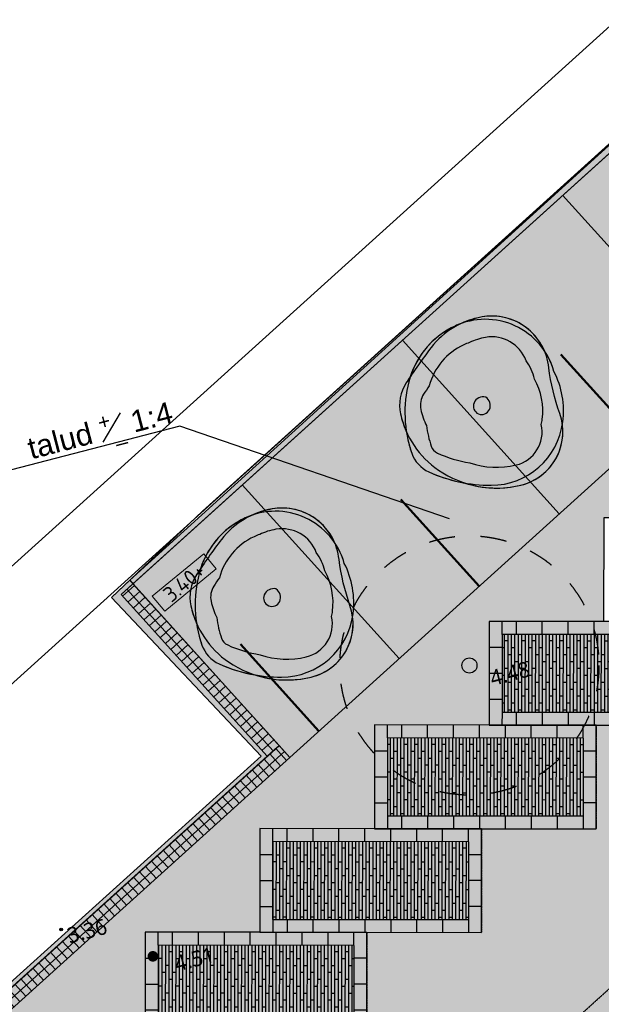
# Model space of a CAD drawing. Header units: millimetres. Extents: x 37875 to 299461, y 97699 to 271071.
# Tile 163 of 198: x 151385 to 164851, y 200069 to 222852. Entities that reach past the tile are written whole.
import ezdxf
from ezdxf.enums import TextEntityAlignment as Align

# ---------------------------------------------------------------- set-up
doc = ezdxf.new("R2010")
doc.units = ezdxf.units.MM
doc.linetypes.add('HIDDEN2X', pattern=[10, 5, -5])
doc.linetypes.add('RI-HWA_AANSLUITLEIDING-SO', pattern=[4.8, 3, -1.8])
for name, color, linetype in [('251', 251, 'Continuous'), ('Boom - nieuw', 67, 'Continuous'), ('Boom - stam diameter', 96, 'Continuous'), ('Hoogte inmeting Binnen Perceel Bestaand pand', 252, 'Continuous'), ('Hoogte inmeting Binnen Perceel Elementen', 252, 'Continuous'), ('Hoogte inmeting Buiten Perceel', 252, 'Continuous'), ('PERCEEL HOOFDGEBOUW', 7, 'Continuous'), ('Tekst', 7, 'Continuous'), ('Terrein - Groen Gras', 10, 'Continuous'), ('Terrein - Parkeerplaatsen', 10, 'Continuous'), ('Terrein - parkeerplaatsen stippel', 10, 'HIDDEN2X'), ('Terrein - schanskorven', 10, 'Continuous'), ('Terrein - schanskorven arcering', 253, 'Continuous'), ('Terrein - Struyk Verwo - Hydro Lineo XL 0 Tegels', 250, 'Continuous'), ('Terrein - Struyk Verwo - Hydro Lineo XL 50 Tegels', 251, 'Continuous')]:
    doc.layers.add(name, color=color, linetype=linetype)
for name, color, linetype, true_color in [('boom - nieuw arcering', 7, 'Continuous', 0x579a64), ('boom - Nieuw arcering 2', 7, 'Continuous', 0x177047), ('Boom - stamprojectie', 7, 'HIDDEN2X', 0x009900), ('Terrein - Groen Solid', 7, 'Continuous', 0x6c9a5b), ('Terrein - Struyk Verwo - Hydro Lineo XL  0 Solid Grijs', 7, 'Continuous', 0xb6b7b4)]:
    doc.layers.add(name, color=color, linetype=linetype, true_color=true_color)
doc.layers.add('Hulplijn 2', color=6, linetype='Continuous', plot=False)
doc.layers.add('N-ME-IE-TERREINAFSCHEIDING_KUNSTMATIG_HEKWERK_RASTER-G', color=30, linetype='IE-TERREINAFSCHEIDING_KUNSTMATIG-SO', lineweight=35, true_color=0xff7f00)
doc.layers.add('N-WE-RI-HWA_KOLKAANSLUITING_PVC-G', color=150, linetype='RI-HWA_AANSLUITLEIDING-SO', lineweight=25, true_color=0x007fff)
for name, color, linetype, lineweight in [('N-WE-GW-TALUD-G', 90, 'Continuous', 35), ('N-WE-GW-TALUDARCERING-S', 90, 'Continuous', 25), ('N-WE-GW-TALUDARCERING_KORT-G', 90, 'Continuous', 50), ('N-WE-GW-TALUDARCERING_LANG-G', 90, 'Continuous', 18), ('X-XX-AL-HOOGTELABEL-S-200', 7, 'Continuous', 18)]:
    doc.layers.add(name, color=color, linetype=linetype, lineweight=lineweight)
doc.styles.add('20240327-SHE000-0150x1$0$Segoe UI', font='segoeui.ttf', dxfattribs={"height": 12})
doc.styles.add('NLCS-ISO-ANNOTATIEF-T18', font='txt', dxfattribs={"height": 1.8})
doc.styles.get("Standard").update_dxf_attribs({"font": 'arial.ttf'})
doc.linetypes.add('IE-TERREINAFSCHEIDING_KUNSTMATIG-SO', pattern='A,4,[82,NLCS.SHX,S=0.75,R=90,X=0,Y=0],4,-2', length=10)

# ---------------------------------------------------------------- blocks, each defined once
blk = doc.blocks.new('A42')
at = {"layer": 'boom - nieuw arcering'}
h = blk.add_hatch(color=256, dxfattribs=at)
h.dxf.hatch_style = 1
edge = h.paths.add_edge_path()
edge.add_arc((0.3112, 0.575), 0.3312, 8.7414, 85.3103)
edge.add_arc((0.2992, 0.4292), 0.4775, 85.3103, 100.1379)
edge.add_arc((0.2487, 0.4869), 0.4137, 94.6489, 100.4555)
edge.add_arc((0.2626, 0.4117), 0.4902, 100.4555, 147.7033)
edge.add_arc((2.2442, -2.021), 3.6058, 131.6436, 132.2959)
edge.add_arc((-0.0235, 0.4716), 0.236, 132.2959, 177.6877)
edge.add_arc((0.2707, 0.4597), 0.5304, 177.6877, 189.4142)
edge.add_arc((0.4625, 0.3011), 0.7187, 174.26, 184.4792)
edge.add_arc((-0.0678, 0.2595), 0.1868, 184.4792, 231.1587)
edge.add_arc((0.3606, 0.7916), 0.8698, 231.1587, 245.5078)
edge.add_arc((0.3214, 0.5039), 0.5977, 237.4705, 269.0752)
edge.add_arc((0.3169, 0.2237), 0.3174, 269.0752, 352.7678)
edge.add_arc((0.2488, 0.3556), 0.4198, 335.8203, 338.1526)
edge.add_arc((0.1733, 0.3859), 0.5011, 338.1526, 372.6145)
edge.add_arc((0.2487, 0.4869), 0.4137, 1.1676, 19.5494)
edge = h.paths.add_edge_path(flags=16)
edge.add_arc((0.3112, 0.575), 0.2112, 5.7368, 85.3103)
edge.add_arc((0.2992, 0.4292), 0.3575, 85.3103, 101.0725)
edge.add_arc((0.2487, 0.4869), 0.2937, 93.5411, 100.4555)
edge.add_arc((0.2626, 0.4117), 0.3702, 100.4555, 150.1663)
edge.add_arc((2.2442, -2.021), 3.4858, 131.3477, 132.2959)
edge.add_arc((-0.0235, 0.4716), 0.116, 132.2959, 177.6877)
edge.add_arc((0.2707, 0.4597), 0.4104, 177.6877, 191.6067)
edge.add_arc((0.4625, 0.3011), 0.5987, 172.7005, 184.4792)
edge.add_arc((-0.0678, 0.2595), 0.0668, 184.4792, 231.1587)
edge.add_arc((0.3606, 0.7916), 0.7498, 231.1587, 246.1645)
edge.add_arc((0.3214, 0.5039), 0.4777, 236.4778, 269.0752)
edge.add_arc((0.3169, 0.2237), 0.1974, 269.0752, 357.8112)
edge.add_arc((0.2488, 0.3556), 0.2998, 332.2626, 338.1526)
edge.add_arc((0.1733, 0.3859), 0.3811, 338.1526, 374.4575)
edge.add_arc((0.2487, 0.4869), 0.2937, 358.8569, 381.8291)
at = {"layer": 'boom - Nieuw arcering 2'}
h = blk.add_hatch(color=256, dxfattribs=at)
h.dxf.hatch_style = 1
edge = h.paths.add_edge_path()
edge.add_arc((0.3112, 0.575), 0.2112, 5.7368, 85.3103)
edge.add_arc((0.2992, 0.4292), 0.3575, 85.3103, 101.0725)
edge.add_arc((0.2487, 0.4869), 0.2937, 93.5411, 100.4555)
edge.add_arc((0.2626, 0.4117), 0.3702, 100.4555, 150.1663)
edge.add_arc((2.2442, -2.021), 3.4858, 131.3477, 132.2959)
edge.add_arc((-0.0235, 0.4716), 0.116, 132.2959, 177.6877)
edge.add_arc((0.2707, 0.4597), 0.4104, 177.6877, 191.6067)
edge.add_arc((0.4625, 0.3011), 0.5987, 172.7005, 184.4792)
edge.add_arc((-0.0678, 0.2595), 0.0668, 184.4792, 231.1587)
edge.add_arc((0.3606, 0.7916), 0.7498, 231.1587, 246.1645)
edge.add_arc((0.3214, 0.5039), 0.4777, 236.4778, 269.0752)
edge.add_arc((0.3169, 0.2237), 0.1974, 269.0752, 357.8112)
edge.add_arc((0.2488, 0.3556), 0.2998, 332.2626, 338.1526)
edge.add_arc((0.1733, 0.3859), 0.3811, 338.1526, 374.4575)
edge.add_arc((0.2487, 0.4869), 0.2937, 358.8569, 381.8291)
at = {"layer": 'Boom - nieuw'}
for points in [[(0.3383, 0.9051, 0.185878), (0.009, 0.8084, 0.017395), (-0.1823, 0.6462, 0.20069), (-0.2593, 0.4811, 0.191615), (-0.1292, 0.1112, 0.21255), (0.3117, -0.0937, 0.444186), (0.6331, 0.2506, -0.052301), (0.6384, 0.5238, 0.435859)], [(0.6385, 0.6254, 0.347106), (0.3383, 0.9051, 0.064788), (0.2152, 0.8993, 0.025341), (0.1736, 0.8937, 0.209129), (-0.1518, 0.6736, 0.002846), (-0.1823, 0.6462, 0.20069), (-0.2593, 0.4811, 0.051211), (-0.2526, 0.373, 0.044619), (-0.254, 0.2449, 0.206542), (-0.1849, 0.1141, 0.062692), (0, 0, 0.138783), (0.3117, -0.0937, 0.382326), (0.6317, 0.1837, 0.010177), (0.6384, 0.1994, 0.151512), (0.6623, 0.4953, 0.080378), (0.6385, 0.6254, 0.347106)], [(-0.254, 0.2449, 0.206542), (-0.1849, 0.1141, 0.107089), (0.1444, -0.051, 0.376593), (0.6384, 0.1994, 0.151512), (0.6623, 0.4953, 0.46253), (0.1736, 0.8937, 0.224383), (-0.1663, 0.649, 0.146939)], [(0.1683, 0.4356, 0.99134), (0.2453, 0.3758, 0.370706), (0.2422, 0.4513, 0.370905)]]:
    blk.add_lwpolyline(points, format="xyb", close=True, dxfattribs=at)
at = {"layer": 'boom - Nieuw arcering 2'}
blk.add_lwpolyline([(0.5213, 0.5961, 0.361864), (0.3284, 0.7855, 0.068884), (0.2305, 0.7801, 0.030179), (0.1954, 0.7757, 0.220371), (-0.0586, 0.5959, 0.004137), (-0.1015, 0.5574, 0.20069), (-0.1394, 0.4763, 0.060808), (-0.1313, 0.3771, 0.05144), (-0.1344, 0.2543, 0.206542), (-0.1097, 0.2075, 0.065569), (0.0576, 0.1057, 0.1432), (0.3137, 0.0263, 0.407767), (0.5141, 0.2161, 0.025706), (0.527, 0.2441, 0.159749), (0.5423, 0.4811, 0.100572)], format="xyb", close=True, dxfattribs=at)
blk = doc.blocks.new('Parkeerplaats 4950x2400 (45° parkeren!)')
at = {"layer": 'Terrein - Struyk Verwo - Hydro Lineo XL  0 Solid Grijs'}
h = blk.add_hatch(color=256, dxfattribs=at)
h.dxf.hatch_style = 1
h.paths.add_polyline_path([(-1200, 0), (-1200, 5130), (1200, 5130), (1200, 0)])
at = {"layer": 'Terrein - Struyk Verwo - Hydro Lineo XL 50 Tegels'}
h = blk.add_hatch(dxfattribs=at)
h.set_pattern_fill('AVH-PLANKEN_02-SO', color=256, scale=40, pattern_type=2)
h.set_pattern_definition([(0, (-2e-10, 316), (0, 80), []), (90, (-2e-10, 316), (-160, 160), [80, -560]), (90, (320, 396), (-160, 160), [80, -560])])
h.paths.add_polyline_path([(-900, 300), (-900, 4830), (900, 4830), (900, 300)])
at = {"layer": 'Hulplijn 2'}
blk.add_lwpolyline([(1200, 5130), (1200, 0), (-1200, 0), (-1200, 5130)], close=True, dxfattribs=at)
at = {"layer": 'Terrein - Parkeerplaatsen'}
blk.add_lwpolyline([(-1200, 0), (-1200, 5130), (1200, 5130), (1200, 0)], dxfattribs=at)
at = {"layer": 'Terrein - parkeerplaatsen stippel', "ltscale": 0.05}
blk.add_lwpolyline([(-1200, 0), (1200, 0)], dxfattribs=at)
at = {"layer": 'Terrein - Struyk Verwo - Hydro Lineo XL 0 Tegels'}
for points in [[(-600, 5130), (-600, 4830)], [(0, 5130), (0, 4830)], [(600, 5130), (600, 4830)], [(600, 5130), (600, 4830)], [(-900, 4830), (-1200, 4830)], [(-900, 300), (-900, 4830), (900, 4830), (900, 300)], [(900, 4830), (1200, 4830)], [(-900, 4500), (-1200, 4500)], [(900, 4500), (1200, 4500)], [(-900, 3900), (-1200, 3900)], [(900, 3900), (1200, 3900)], [(-900, 3300), (-1200, 3300)], [(900, 3300), (1200, 3300)], [(-900, 2700), (-1200, 2700)], [(900, 2700), (1200, 2700)], [(-900, 2100), (-1200, 2100)], [(-900, 2100), (-1200, 2100)], [(900, 2100), (1200, 2100)], [(900, 2100), (1200, 2100)], [(-900, 1500), (-1200, 1500)], [(900, 1500), (1200, 1500)], [(-900, 900), (-1200, 900)], [(900, 900), (1200, 900)], [(-900, 300), (-1200, 300)], [(-900, 300), (900, 300)], [(-600, 0), (-600, 300)], [(0, 0), (0, 300)], [(600, 0), (600, 300)], [(600, 0), (600, 300)], [(900, 300), (1200, 300)]]:
    blk.add_lwpolyline(points, dxfattribs=at)
blk = doc.blocks.new('20240327-SHE000-0150x1$0$detailpunt')
h = blk.add_hatch(color=256)
edge = h.paths.add_edge_path()
edge.add_arc((0, 0), 0.162, 0, 360)
blk.add_circle((0, 0), 0.162)
blk = doc.blocks.new('Hoogten Buitenperceel')
blk.add_lwpolyline([(0, 0), (-2430, 4420)])
at = {"xscale": 200, "yscale": 200, "zscale": 200}
blk.add_blockref('20240327-SHE000-0150x1$0$detailpunt', (-5488, -2722, 3363), dxfattribs=at)
blk.add_blockref('20240327-SHE000-0150x1$0$detailpunt', (-5488, -2722, 3363), dxfattribs=at)
at = {"style": '20240327-SHE000-0150x1$0$Segoe UI'}
blk.add_text('3.36', height=360, dxfattribs=at).set_placement((-5382, -3085, 3363))
blk = doc.blocks.new('Inmeting Terrein Buiten Perceel')
blk.add_lwpolyline([(-6.468, 2.394), (20.115, 16.252), (23.85, 18.614), (26.047, 20.094), (30.146, 22.711), (30.656, 22.971), (37.9, 26.649)])
blk.add_polyline3d([(-7.271, 4.254, 3.208), (16.931, 16.863, 3.663), (20.049, 18.52, 3.777), (22.406, 19.996, 3.723), (25.912, 22.431, 3.714), (28.424, 24.114, 3.729), (36.91, 28.497, 3.988), (40.855, 30.527, 3.989), (46.936, 33.02, 4.178), (51.036, 34.702, 4.337)])
blk = doc.blocks.new('Inmeting Inriching Binnen perceel')
at = {"style": '20240327-SHE000-0150x1$0$Segoe UI'}
for s, p in [('4.48', (5.589, 0.221, 4.482)), ('4.51', (-3.142, -4.338, 4.511))]:
    blk.add_text(s, height=0.36, dxfattribs=at).set_placement(p)
blk = doc.blocks.new('Inmetingen Bestaand Pand')
blk.add_lwpolyline([(-2.43, 4.42), (0, 0)])
blk = doc.blocks.new('*U284')
h = blk.add_hatch(color=253)
h.dxf.hatch_style = 1
h.paths.add_polyline_path([(-3.86, -1.13), (3.86, -1.13), (3.86, 1.13), (-3.86, 1.13)])
blk.add_lwpolyline([(-3.86, -1.13), (3.86, -1.13), (3.86, 1.13), (-3.86, 1.13)], close=True)
at = {"style": 'NLCS-ISO-ANNOTATIEF-T18'}
blk.add_attdef('HGT', text='', height=1.8, dxfattribs=at).set_placement((0, 0), align=Align.MIDDLE_CENTER)
blk = doc.blocks.new('*U297')
at = {"layer": 'N-WE-GW-TALUDARCERING_KORT-G'}
for p, q in [((147977.827, 411416.836), (147976.575, 411419.238)), ((147973.394, 411414.524), (147972.141, 411416.925)), ((147968.961, 411412.211), (147967.708, 411414.613))]:
    blk.add_line(p, q, dxfattribs=at)
at = {"layer": 'N-WE-GW-TALUDARCERING_LANG-G'}
for p, q in [((147980.044, 411417.992), (147977.539, 411422.796)), ((147975.611, 411415.68), (147973.105, 411420.483)), ((147971.178, 411413.368), (147968.672, 411418.171))]:
    blk.add_line(p, q, dxfattribs=at)

msp = doc.modelspace()

# ---------------------------------------------------------------- hatches: boundary and pattern name
at = {"layer": '251'}
h = msp.add_hatch(dxfattribs=at)
h.set_pattern_fill('_USER', color=256, scale=185, angle=42.0938254, double=1, pattern_type=0)
h.set_pattern_definition([(42.094, (157252.31, 205931.44), (-124.014, 137.279), []), (132.094, (157252.31, 205931.44), (-137.279, -124.014), [])])
h.paths.add_polyline_path([(153730.992, 209552.82), (157115.045, 205807.416), (157389.583, 206055.466), (154005.529, 209800.871)])
h = msp.add_hatch(dxfattribs=at)
h.set_pattern_fill('_USER', color=256, scale=185, angle=42.0938254, double=1, pattern_type=0)
h.set_pattern_definition([(42.0938, (140830.64, 190844.77), (-124.0141, 137.2789), []), (132.0938, (140830.64, 190844.77), (-137.2789, -124.0141), [])])
h.paths.add_polyline_path([(157637.633, 205780.929), (140954.662, 190707.506), (140706.612, 190982.043), (157389.583, 206055.466)])
at = {"layer": 'Boom - stam diameter'}
h = msp.add_hatch(color=256, dxfattribs=at)
h.dxf.hatch_style = 1
edge = h.paths.add_edge_path()
edge.add_arc((161797.077, 207909.827), 175, 0, 360)
h = msp.add_hatch(color=256, dxfattribs=at)
h.dxf.hatch_style = 1
edge = h.paths.add_edge_path()
edge.add_arc((154468.929, 201179.047), 125, 0, 360)
at = {"layer": 'Terrein - Groen Gras'}
h = msp.add_hatch(dxfattribs=at)
h.set_pattern_fill('GRASS', color=256, scale=20, angle=44.5538254)
h.set_pattern_definition([(134.55382537, (-39679091.98, -435187456.36), (-507.98459727, 3.9558659), [95.25, -623.1704896]), (89.55382537, (-39679092, -435187456.36), (-507.98459733, 3.9558659), [95.25, -412.75]), (179.55382537, (-39679092, -435187456.36), (-3.9558659, -507.98459733), [95.25, -412.75])])
edge = h.paths.add_edge_path()
edge.add_line((180648.382, 218512.134), (172867.419, 218519.904))
edge.add_line((172867.419, 218519.904), (172865.023, 216119.905))
edge.add_line((172865.023, 216119.905), (170214.057, 216122.552))
edge.add_line((170214.057, 216122.552), (170211.661, 213722.553))
edge.add_line((170211.661, 213722.553), (167560.695, 213725.2))
edge.add_line((167560.695, 213725.2), (167558.299, 211325.201))
edge.add_line((167558.299, 211325.201), (164907.333, 211327.849))
edge.add_line((164907.333, 211327.849), (164904.936, 208927.85))
edge.add_line((164904.936, 208927.85), (162253.971, 208930.497))
edge.add_line((162253.971, 208930.497), (162251.574, 206530.498))
edge.add_line((162251.574, 206530.498), (159600.609, 206533.145))
edge.add_line((159600.609, 206533.145), (159598.212, 204133.147))
edge.add_line((159598.212, 204133.147), (156947.247, 204135.794))
edge.add_line((156947.247, 204135.794), (156944.85, 201735.795))
edge.add_line((156944.85, 201735.795), (154293.885, 201738.442))
edge.add_line((154293.885, 201738.442), (154291.488, 199338.443))
edge.add_line((154291.488, 199338.443), (151640.523, 199341.09))
edge.add_line((151640.523, 199341.09), (151638.126, 196941.092))
edge.add_line((151638.126, 196941.092), (148987.161, 196943.739))
edge.add_line((148987.161, 196943.739), (148984.764, 194543.74))
edge.add_line((148984.764, 194543.74), (146333.799, 194546.387))
edge.add_line((146333.799, 194546.387), (146331.402, 192146.388))
edge.add_line((146331.402, 192146.388), (143680.437, 192149.035))
edge.add_line((143680.437, 192149.035), (143678.04, 189749.037))
edge.add_line((143678.04, 189749.037), (141027.075, 189751.684))
edge.add_line((141027.075, 189751.684), (141024.678, 187351.685))
edge.add_line((141024.678, 187351.685), (138373.713, 187354.332))
edge.add_line((138373.713, 187354.332), (138371.316, 184954.333))
edge.add_line((138371.316, 184954.333), (135720.351, 184956.981))
edge.add_line((135720.351, 184956.981), (135717.954, 182556.982))
edge.add_line((135717.954, 182556.982), (133066.989, 182559.629))
edge.add_line((133066.989, 182559.629), (133064.592, 180159.63))
edge.add_line((133064.592, 180159.63), (130413.627, 180162.277))
edge.add_line((130413.627, 180162.277), (130411.23, 177762.278))
edge.add_line((130411.23, 177762.278), (127760.265, 177764.926))
edge.add_line((127760.265, 177764.926), (127757.868, 175364.927))
edge.add_line((127757.868, 175364.927), (125106.903, 175367.574))
edge.add_line((125106.903, 175367.574), (125104.506, 172967.575))
edge.add_line((125104.506, 172967.575), (122453.541, 172970.222))
edge.add_line((122453.541, 172970.222), (122451.144, 170570.223))
edge.add_line((122451.144, 170570.223), (119800.179, 170572.871))
edge.add_line((119800.179, 170572.871), (119797.782, 168172.872))
edge.add_line((119797.782, 168172.872), (117146.817, 168175.519))
edge.add_line((117146.817, 168175.519), (117144.42, 165775.52))
edge.add_line((117144.42, 165775.52), (114493.455, 165778.167))
edge.add_line((114493.455, 165778.167), (114491.058, 163378.169))
edge.add_line((114491.058, 163378.169), (111840.093, 163380.816))
edge.add_line((111840.093, 163380.816), (111837.696, 160980.817))
edge.add_line((111837.696, 160980.817), (109186.731, 160983.464))
edge.add_line((109186.731, 160983.464), (109184.334, 158583.465))
edge.add_line((109184.334, 158583.465), (106533.369, 158586.112))
edge.add_line((106533.369, 158586.112), (106530.972, 156186.114))
edge.add_line((106530.972, 156186.114), (103880.007, 156188.761))
edge.add_line((103880.007, 156188.761), (103877.61, 153788.762))
edge.add_line((103877.61, 153788.762), (101226.645, 153791.409))
edge.add_line((101226.645, 153791.409), (101224.248, 151391.41))
edge.add_line((101224.248, 151391.41), (98573.282, 151394.057))
edge.add_line((98573.282, 151394.057), (98570.886, 148994.059))
edge.add_line((98570.886, 148994.059), (95919.92, 148996.706))
edge.add_line((95919.92, 148996.706), (95917.524, 146596.707))
edge.add_line((95917.524, 146596.707), (93266.558, 146599.354))
edge.add_line((93266.558, 146599.354), (93264.162, 144199.355))
edge.add_line((93264.162, 144199.355), (90613.196, 144202.002))
edge.add_line((90613.196, 144202.002), (90610.8, 141802.004))
edge.add_line((90610.8, 141802.004), (87959.834, 141804.651))
edge.add_line((87959.834, 141804.651), (87957.438, 139404.652))
edge.add_line((87957.438, 139404.652), (85306.472, 139407.299))
edge.add_line((85306.472, 139407.299), (85304.076, 137007.3))
edge.add_line((85304.076, 137007.3), (82653.11, 137009.948))
edge.add_line((82653.11, 137009.948), (82650.714, 134609.949))
edge.add_line((82650.714, 134609.949), (87332.093, 134605.274))
edge.add_line((87332.093, 134605.274), (85359.687, 132834.842))
edge.add_arc((81441.278, 139326.751), 7582.798, 266.1367875, 301.1144837, ccw=False)
edge.add_line((80930.389, 131761.184), (78757.492, 135144.984))
edge.add_line((78757.492, 135144.984), (118689.714, 171255.234))
edge.add_line((118689.714, 171255.234), (156973.783, 205814.554))
edge.add_line((156973.783, 205814.554), (153511.057, 209482.092))
edge.add_line((153511.057, 209482.092), (153932.506, 209881.692))
edge.add_line((153932.506, 209881.692), (154005.529, 209800.871))
edge.add_line((154005.529, 209800.871), (153730.992, 209552.82))
edge.add_line((153730.992, 209552.82), (157115.045, 205807.416))
edge.add_line((157115.045, 205807.416), (104682.819, 158433.772))
edge.add_line((104682.819, 158433.772), (104930.87, 158159.234))
edge.add_line((104930.87, 158159.234), (140954.662, 190707.506))
edge.add_line((140954.662, 190707.506), (157637.633, 205780.929))
edge.add_line((157637.633, 205780.929), (153932.506, 209881.692))
edge.add_line((153932.506, 209881.692), (172359.796, 226599.344))
edge.add_line((172359.796, 226599.344), (175380.59, 229824.24))
edge.add_line((175380.59, 229824.24), (177135.7, 231808.989))
edge.add_line((177135.7, 231808.989), (177704.96, 232421.771))
edge.add_line((177704.96, 232421.771), (180633.416, 235198.415))
edge.add_line((180633.416, 235198.415), (182016.397, 236509.702))
edge.add_line((182016.397, 236509.702), (184073.592, 234350.714))
edge.add_arc((177711.765, 228661.703), 8534.499, -31.6132191, 41.8044089, ccw=False)
edge.add_arc((161043.401, 237963.727), 27617.382, 315.2250172, 330.0791002, ccw=False)
at = {"layer": 'Terrein - Groen Solid'}
h = msp.add_hatch(color=256, dxfattribs=at)
h.dxf.hatch_style = 1
edge = h.paths.add_edge_path()
edge.add_line((180648.382, 218512.134), (172867.419, 218519.904))
edge.add_line((172867.419, 218519.904), (172865.023, 216119.905))
edge.add_line((172865.023, 216119.905), (170214.057, 216122.552))
edge.add_line((170214.057, 216122.552), (170211.661, 213722.553))
edge.add_line((170211.661, 213722.553), (167560.695, 213725.2))
edge.add_line((167560.695, 213725.2), (167558.299, 211325.201))
edge.add_line((167558.299, 211325.201), (164907.333, 211327.849))
edge.add_line((164907.333, 211327.849), (164904.936, 208927.85))
edge.add_line((164904.936, 208927.85), (162253.971, 208930.497))
edge.add_line((162253.971, 208930.497), (162251.574, 206530.498))
edge.add_line((162251.574, 206530.498), (159600.609, 206533.145))
edge.add_line((159600.609, 206533.145), (159598.212, 204133.147))
edge.add_line((159598.212, 204133.147), (156947.247, 204135.794))
edge.add_line((156947.247, 204135.794), (156944.85, 201735.795))
edge.add_line((156944.85, 201735.795), (154293.885, 201738.442))
edge.add_line((154293.885, 201738.442), (154291.488, 199338.443))
edge.add_line((154291.488, 199338.443), (151640.523, 199341.09))
edge.add_line((151640.523, 199341.09), (151638.126, 196941.092))
edge.add_line((151638.126, 196941.092), (148987.161, 196943.739))
edge.add_line((148987.161, 196943.739), (148984.764, 194543.74))
edge.add_line((148984.764, 194543.74), (146333.799, 194546.387))
edge.add_line((146333.799, 194546.387), (146331.402, 192146.388))
edge.add_line((146331.402, 192146.388), (143680.437, 192149.035))
edge.add_line((143680.437, 192149.035), (143678.04, 189749.037))
edge.add_line((143678.04, 189749.037), (141027.075, 189751.684))
edge.add_line((141027.075, 189751.684), (141024.678, 187351.685))
edge.add_line((141024.678, 187351.685), (138373.713, 187354.332))
edge.add_line((138373.713, 187354.332), (138371.316, 184954.333))
edge.add_line((138371.316, 184954.333), (135720.351, 184956.981))
edge.add_line((135720.351, 184956.981), (135717.954, 182556.982))
edge.add_line((135717.954, 182556.982), (133066.989, 182559.629))
edge.add_line((133066.989, 182559.629), (133064.592, 180159.63))
edge.add_line((133064.592, 180159.63), (130413.627, 180162.277))
edge.add_line((130413.627, 180162.277), (130411.23, 177762.278))
edge.add_line((130411.23, 177762.278), (127760.265, 177764.926))
edge.add_line((127760.265, 177764.926), (127757.868, 175364.927))
edge.add_line((127757.868, 175364.927), (125106.903, 175367.574))
edge.add_line((125106.903, 175367.574), (125104.506, 172967.575))
edge.add_line((125104.506, 172967.575), (122453.541, 172970.222))
edge.add_line((122453.541, 172970.222), (122451.144, 170570.223))
edge.add_line((122451.144, 170570.223), (119800.179, 170572.871))
edge.add_line((119800.179, 170572.871), (119797.782, 168172.872))
edge.add_line((119797.782, 168172.872), (117146.817, 168175.519))
edge.add_line((117146.817, 168175.519), (117144.42, 165775.52))
edge.add_line((117144.42, 165775.52), (114493.455, 165778.167))
edge.add_line((114493.455, 165778.167), (114491.058, 163378.169))
edge.add_line((114491.058, 163378.169), (111840.093, 163380.816))
edge.add_line((111840.093, 163380.816), (111837.696, 160980.817))
edge.add_line((111837.696, 160980.817), (109186.731, 160983.464))
edge.add_line((109186.731, 160983.464), (109184.334, 158583.465))
edge.add_line((109184.334, 158583.465), (106533.369, 158586.112))
edge.add_line((106533.369, 158586.112), (106530.972, 156186.114))
edge.add_line((106530.972, 156186.114), (103880.007, 156188.761))
edge.add_line((103880.007, 156188.761), (103877.61, 153788.762))
edge.add_line((103877.61, 153788.762), (101226.645, 153791.409))
edge.add_line((101226.645, 153791.409), (101224.248, 151391.41))
edge.add_line((101224.248, 151391.41), (98573.282, 151394.057))
edge.add_line((98573.282, 151394.057), (98570.886, 148994.059))
edge.add_line((98570.886, 148994.059), (95919.92, 148996.706))
edge.add_line((95919.92, 148996.706), (95917.524, 146596.707))
edge.add_line((95917.524, 146596.707), (93266.558, 146599.354))
edge.add_line((93266.558, 146599.354), (93264.162, 144199.355))
edge.add_line((93264.162, 144199.355), (90613.196, 144202.002))
edge.add_line((90613.196, 144202.002), (90610.8, 141802.004))
edge.add_line((90610.8, 141802.004), (87959.834, 141804.651))
edge.add_line((87959.834, 141804.651), (87957.438, 139404.652))
edge.add_line((87957.438, 139404.652), (85306.472, 139407.299))
edge.add_line((85306.472, 139407.299), (85304.076, 137007.3))
edge.add_line((85304.076, 137007.3), (82653.11, 137009.948))
edge.add_line((82653.11, 137009.948), (82650.714, 134609.949))
edge.add_line((82650.714, 134609.949), (87332.093, 134605.274))
edge.add_line((87332.093, 134605.274), (85359.687, 132834.842))
edge.add_arc((81441.278, 139326.751), 7582.798, 266.1367875, 301.1144837, ccw=False)
edge.add_line((80930.389, 131761.184), (78757.492, 135144.984))
edge.add_line((78757.492, 135144.984), (118689.714, 171255.234))
edge.add_line((118689.714, 171255.234), (156973.783, 205814.554))
edge.add_line((156973.783, 205814.554), (153511.057, 209482.092))
edge.add_line((153511.057, 209482.092), (153932.506, 209881.692))
edge.add_line((153932.506, 209881.692), (154005.529, 209800.871))
edge.add_line((154005.529, 209800.871), (153730.992, 209552.82))
edge.add_line((153730.992, 209552.82), (157115.045, 205807.416))
edge.add_line((157115.045, 205807.416), (104682.819, 158433.772))
edge.add_line((104682.819, 158433.772), (104930.87, 158159.234))
edge.add_line((104930.87, 158159.234), (140954.662, 190707.506))
edge.add_line((140954.662, 190707.506), (157637.633, 205780.929))
edge.add_line((157637.633, 205780.929), (153932.506, 209881.692))
edge.add_line((153932.506, 209881.692), (172359.796, 226599.344))
edge.add_line((172359.796, 226599.344), (175380.59, 229824.24))
edge.add_line((175380.59, 229824.24), (177135.7, 231808.989))
edge.add_line((177135.7, 231808.989), (177704.96, 232421.771))
edge.add_line((177704.96, 232421.771), (180633.416, 235198.415))
edge.add_line((180633.416, 235198.415), (182016.397, 236509.702))
edge.add_line((182016.397, 236509.702), (184073.592, 234350.714))
edge.add_arc((177711.765, 228661.703), 8534.499, -31.6132191, 41.8044089, ccw=False)
edge.add_arc((161043.401, 237963.727), 27617.382, 315.2250172, 330.0791002, ccw=False)
at = {"layer": 'Terrein - schanskorven arcering'}
h = msp.add_hatch(color=256, dxfattribs=at)
h.dxf.hatch_style = 1
h.paths.add_polyline_path([(153730.992, 209552.82), (157115.045, 205807.416), (157389.583, 206055.466), (154005.529, 209800.871)])
h = msp.add_hatch(color=256, dxfattribs=at)
h.dxf.hatch_style = 1
h.paths.add_polyline_path([(157637.633, 205780.929), (140954.662, 190707.506), (140706.612, 190982.043), (157389.583, 206055.466)])
at = {"layer": 'Terrein - Struyk Verwo - Hydro Lineo XL  0 Solid Grijs'}
h = msp.add_hatch(color=256, dxfattribs=at)
h.dxf.hatch_style = 1
edge = h.paths.add_edge_path()
edge.add_line((86667.081, 133605.232), (85553.451, 132605.637))
edge.add_arc((81444.429, 139289.848), 7846.193, 243.3934766, 301.5805201, ccw=False)
edge.add_line((77930.426, 132274.542), (80589.909, 129555.362))
edge.add_line((80589.909, 129555.362), (82707.809, 127281.143))
edge.add_arc((76828.501, 122246.218), 7740.59, 29.6208573, 40.5761038, ccw=False)
edge.add_line((83557.512, 126072.069), (86684.826, 128897.671))
edge.add_line((86684.826, 128897.671), (87194.496, 128897.162))
edge.add_line((87194.496, 128897.162), (87704.167, 128896.653))
edge.add_line((87704.167, 128896.653), (88304.167, 128896.054))
edge.add_line((88304.167, 128896.054), (100304.161, 128884.071))
edge.add_line((100304.161, 128884.071), (100316.473, 141214.065))
edge.add_line((100316.473, 141214.065), (102716.472, 141211.668))
edge.add_line((102716.472, 141211.668), (102718.642, 143384.459))
edge.add_line((102718.642, 143384.459), (105118.64, 143382.063))
edge.add_line((105118.64, 143382.063), (105120.81, 145554.854))
edge.add_line((105120.81, 145554.854), (107520.809, 145552.458))
edge.add_line((107520.809, 145552.458), (107522.979, 147725.249))
edge.add_line((107522.979, 147725.249), (109922.977, 147722.852))
edge.add_line((109922.977, 147722.852), (109925.147, 149895.643))
edge.add_line((109925.147, 149895.643), (112325.146, 149893.247))
edge.add_line((112325.146, 149893.247), (112327.315, 152066.038))
edge.add_line((112327.315, 152066.038), (114727.314, 152063.641))
edge.add_line((114727.314, 152063.641), (114729.484, 154236.432))
edge.add_line((114729.484, 154236.432), (117129.483, 154234.036))
edge.add_line((117129.483, 154234.036), (117131.652, 156406.827))
edge.add_line((117131.652, 156406.827), (119531.651, 156404.43))
edge.add_line((119531.651, 156404.43), (119533.821, 158577.222))
edge.add_line((119533.821, 158577.222), (121933.82, 158574.825))
edge.add_line((121933.82, 158574.825), (121935.989, 160747.616))
edge.add_line((121935.989, 160747.616), (124335.988, 160745.22))
edge.add_line((124335.988, 160745.22), (124338.158, 162918.011))
edge.add_line((124338.158, 162918.011), (126738.157, 162915.614))
edge.add_line((126738.157, 162915.614), (126740.326, 165088.405))
edge.add_line((126740.326, 165088.405), (128840.325, 165086.308))
edge.add_line((128840.325, 165086.308), (128842.224, 166987.501))
edge.add_line((128842.224, 166987.501), (131402.373, 166984.944))
edge.add_line((131402.373, 166984.944), (131404.427, 169042.71))
edge.add_line((131404.427, 169042.71), (144004.463, 169030.128))
edge.add_line((144004.463, 169030.128), (144011.695, 176229.963))
edge.add_line((144011.695, 176229.963), (144743.57, 176229.232))
edge.add_line((144743.57, 176229.232), (144748.693, 181359.23))
edge.add_line((144748.693, 181359.23), (147148.692, 181356.833))
edge.add_line((147148.692, 181356.833), (147146.136, 183525.354))
edge.add_line((147146.136, 183525.354), (149250.856, 183523.253))
edge.add_line((149250.856, 183523.253), (149252.759, 185428.72))
edge.add_line((149252.759, 185428.72), (150742.127, 186774.385))
edge.add_line((150742.127, 186774.385), (152231.495, 188120.051))
edge.add_line((152231.495, 188120.051), (156810.241, 192257.016))
edge.add_line((156810.241, 192257.016), (163444.516, 192250.391))
edge.add_line((163444.516, 192250.391), (163441.52, 189250.393))
edge.add_line((163441.52, 189250.393), (170341.517, 189243.503))
edge.add_line((170341.517, 189243.503), (170348.439, 195473.917))
edge.add_line((170348.439, 195473.917), (170355.532, 199518.519))
edge.add_line((170355.532, 199518.519), (170350.794, 202007.111))
edge.add_line((170350.794, 202007.111), (170349.696, 203444.396))
edge.add_line((170349.696, 203444.396), (170348.143, 204488.726))
edge.add_line((170348.143, 204488.726), (176318.216, 209882.759))
edge.add_line((176318.216, 209882.759), (179818.215, 209879.264))
edge.add_line((179818.215, 209879.264), (179820.524, 213047.29))
edge.add_line((179820.524, 213047.29), (183321.376, 213043.794))
edge.add_line((183321.376, 213043.794), (183323.546, 215216.585))
edge.add_line((183323.546, 215216.585), (185723.545, 215214.188))
edge.add_line((185723.545, 215214.188), (185725.715, 217386.979))
edge.add_line((185725.715, 217386.979), (188125.713, 217384.583))
edge.add_line((188125.713, 217384.583), (188127.416, 219089.206))
edge.add_line((188127.416, 219089.206), (190527.414, 219086.809))
edge.add_line((190527.414, 219086.809), (190529.639, 221314.895))
edge.add_line((190529.639, 221314.895), (192629.638, 221312.798))
edge.add_line((192629.638, 221312.798), (192632.734, 224413.398))
edge.add_arc((185176.276, 229285.266), 8906.956, 326.840374, 364.341116)
edge.add_arc((185113.246, 229290.659), 8969.403, 364.2762912, 398.9877144)
edge.add_line((192084.992, 234933.792), (188484.377, 238908.305))
edge.add_line((188484.377, 238908.305), (186712.696, 240962.542))
edge.add_line((186712.696, 240962.542), (182234.098, 236716.117))
edge.add_line((182234.098, 236716.117), (184294.028, 234554.258))
edge.add_arc((177711.765, 228661.703), 8834.499, -31.5843128, 41.835452, ccw=False)
edge.add_arc((161043.401, 237963.727), 27917.382, 314.9676341, 330.0700607, ccw=False)
edge.add_line((180772.817, 218212.009), (177997.117, 218214.781))
edge.add_line((177997.117, 218214.781), (177995.02, 216114.782))
edge.add_line((177995.02, 216114.782), (175344.055, 216117.429))
edge.add_line((175344.055, 216117.429), (175341.658, 213717.431))
edge.add_line((175341.658, 213717.431), (172690.692, 213720.078))
edge.add_line((172690.692, 213720.078), (172688.296, 211320.079))
edge.add_line((172688.296, 211320.079), (170037.33, 211322.726))
edge.add_line((170037.33, 211322.726), (170034.934, 208922.727))
edge.add_line((170034.934, 208922.727), (167383.968, 208925.374))
edge.add_line((167383.968, 208925.374), (167381.572, 206525.376))
edge.add_line((167381.572, 206525.376), (164730.606, 206528.023))
edge.add_line((164730.606, 206528.023), (164728.21, 204128.024))
edge.add_line((164728.21, 204128.024), (162077.244, 204130.671))
edge.add_line((162077.244, 204130.671), (162074.848, 201730.672))
edge.add_line((162074.848, 201730.672), (159423.882, 201733.319))
edge.add_line((159423.882, 201733.319), (159421.486, 199333.321))
edge.add_line((159421.486, 199333.321), (156770.52, 199335.968))
edge.add_line((156770.52, 199335.968), (156768.124, 196935.969))
edge.add_line((156768.124, 196935.969), (154117.158, 196938.616))
edge.add_line((154117.158, 196938.616), (154114.762, 194538.617))
edge.add_line((154114.762, 194538.617), (151463.796, 194541.264))
edge.add_line((151463.796, 194541.264), (151461.4, 192141.266))
edge.add_line((151461.4, 192141.266), (148810.434, 192143.913))
edge.add_line((148810.434, 192143.913), (148808.038, 189743.914))
edge.add_line((148808.038, 189743.914), (146157.072, 189746.561))
edge.add_line((146157.072, 189746.561), (146154.676, 187346.562))
edge.add_line((146154.676, 187346.562), (143503.71, 187349.21))
edge.add_line((143503.71, 187349.21), (143501.314, 184949.211))
edge.add_line((143501.314, 184949.211), (140850.348, 184951.858))
edge.add_line((140850.348, 184951.858), (140847.952, 182551.859))
edge.add_line((140847.952, 182551.859), (138196.986, 182554.506))
edge.add_line((138196.986, 182554.506), (138194.59, 180154.507))
edge.add_line((138194.59, 180154.507), (135543.624, 180157.155))
edge.add_line((135543.624, 180157.155), (135541.228, 177757.156))
edge.add_line((135541.228, 177757.156), (132890.262, 177759.803))
edge.add_line((132890.262, 177759.803), (132887.866, 175359.804))
edge.add_line((132887.866, 175359.804), (130236.9, 175362.451))
edge.add_line((130236.9, 175362.451), (130234.504, 172962.452))
edge.add_line((130234.504, 172962.452), (127583.538, 172965.1))
edge.add_line((127583.538, 172965.1), (127581.142, 170565.101))
edge.add_line((127581.142, 170565.101), (124930.176, 170567.748))
edge.add_line((124930.176, 170567.748), (124927.78, 168167.749))
edge.add_line((124927.78, 168167.749), (122276.814, 168170.396))
edge.add_line((122276.814, 168170.396), (122274.418, 165770.398))
edge.add_line((122274.418, 165770.398), (119623.452, 165773.045))
edge.add_line((119623.452, 165773.045), (119621.056, 163373.046))
edge.add_line((119621.056, 163373.046), (116970.09, 163375.693))
edge.add_line((116970.09, 163375.693), (116967.693, 160975.694))
edge.add_line((116967.693, 160975.694), (114316.728, 160978.341))
edge.add_line((114316.728, 160978.341), (114314.331, 158578.343))
edge.add_line((114314.331, 158578.343), (111663.366, 158580.99))
edge.add_line((111663.366, 158580.99), (111660.969, 156180.991))
edge.add_line((111660.969, 156180.991), (109010.004, 156183.638))
edge.add_line((109010.004, 156183.638), (109007.607, 153783.639))
edge.add_line((109007.607, 153783.639), (106356.642, 153786.286))
edge.add_line((106356.642, 153786.286), (106354.245, 151386.288))
edge.add_line((106354.245, 151386.288), (103703.28, 151388.935))
edge.add_line((103703.28, 151388.935), (103700.883, 148988.936))
edge.add_line((103700.883, 148988.936), (101049.918, 148991.583))
edge.add_line((101049.918, 148991.583), (101047.521, 146591.584))
edge.add_line((101047.521, 146591.584), (98396.556, 146594.232))
edge.add_line((98396.556, 146594.232), (98394.159, 144194.233))
edge.add_line((98394.159, 144194.233), (95743.194, 144196.88))
edge.add_line((95743.194, 144196.88), (95740.797, 141796.881))
edge.add_line((95740.797, 141796.881), (93089.832, 141799.528))
edge.add_line((93089.832, 141799.528), (93087.435, 139399.529))
edge.add_line((93087.435, 139399.529), (90436.47, 139402.177))
edge.add_line((90436.47, 139402.177), (90434.073, 137002.178))
edge.add_line((90434.073, 137002.178), (87783.108, 137004.825))
edge.add_line((87783.108, 137004.825), (87780.711, 134604.826))
edge.add_line((87780.711, 134604.826), (86667.081, 133605.232))
at = {"layer": 'Terrein - Struyk Verwo - Hydro Lineo XL 50 Tegels'}
h = msp.add_hatch(dxfattribs=at)
h.set_pattern_fill('AVH-PLANKEN_02-SO', color=256, scale=40, angle=359.9427866, pattern_type=2)
h.set_pattern_definition([(359.9427866, (-39679091.965, -435187440.36), (0.079884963, 79.999960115), []), (89.9427866, (-39679091.97, -435187440.36), (-159.840150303, 160.159690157), [80, -560]), (89.9427866, (-39678771.89, -435187360.68), (-159.840150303, 160.159690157), [80, -560])])
edge = h.paths.add_edge_path()
edge.add_line((86667.081, 133605.232), (85553.451, 132605.637))
edge.add_arc((81444.429, 139289.848), 7846.193, 243.3934766, 301.5805201, ccw=False)
edge.add_line((77930.426, 132274.542), (80589.909, 129555.362))
edge.add_line((80589.909, 129555.362), (82707.809, 127281.143))
edge.add_arc((76828.501, 122246.218), 7740.59, 29.6208573, 40.5761038, ccw=False)
edge.add_line((83557.512, 126072.069), (86684.826, 128897.671))
edge.add_line((86684.826, 128897.671), (87194.496, 128897.162))
edge.add_line((87194.496, 128897.162), (87704.167, 128896.653))
edge.add_line((87704.167, 128896.653), (88304.167, 128896.054))
edge.add_line((88304.167, 128896.054), (100304.161, 128884.071))
edge.add_line((100304.161, 128884.071), (100316.473, 141214.065))
edge.add_line((100316.473, 141214.065), (102716.472, 141211.668))
edge.add_line((102716.472, 141211.668), (102718.642, 143384.459))
edge.add_line((102718.642, 143384.459), (105118.64, 143382.063))
edge.add_line((105118.64, 143382.063), (105120.81, 145554.854))
edge.add_line((105120.81, 145554.854), (107520.809, 145552.458))
edge.add_line((107520.809, 145552.458), (107522.979, 147725.249))
edge.add_line((107522.979, 147725.249), (109922.977, 147722.852))
edge.add_line((109922.977, 147722.852), (109925.147, 149895.643))
edge.add_line((109925.147, 149895.643), (112325.146, 149893.247))
edge.add_line((112325.146, 149893.247), (112327.315, 152066.038))
edge.add_line((112327.315, 152066.038), (114727.314, 152063.641))
edge.add_line((114727.314, 152063.641), (114729.484, 154236.432))
edge.add_line((114729.484, 154236.432), (117129.483, 154234.036))
edge.add_line((117129.483, 154234.036), (117131.652, 156406.827))
edge.add_line((117131.652, 156406.827), (119531.651, 156404.43))
edge.add_line((119531.651, 156404.43), (119533.821, 158577.222))
edge.add_line((119533.821, 158577.222), (121933.82, 158574.825))
edge.add_line((121933.82, 158574.825), (121935.989, 160747.616))
edge.add_line((121935.989, 160747.616), (124335.988, 160745.22))
edge.add_line((124335.988, 160745.22), (124338.158, 162918.011))
edge.add_line((124338.158, 162918.011), (126738.157, 162915.614))
edge.add_line((126738.157, 162915.614), (126740.326, 165088.405))
edge.add_line((126740.326, 165088.405), (128840.325, 165086.308))
edge.add_line((128840.325, 165086.308), (128842.224, 166987.501))
edge.add_line((128842.224, 166987.501), (131402.373, 166984.944))
edge.add_line((131402.373, 166984.944), (131404.427, 169042.71))
edge.add_line((131404.427, 169042.71), (144004.463, 169030.128))
edge.add_line((144004.463, 169030.128), (144011.695, 176229.963))
edge.add_line((144011.695, 176229.963), (144743.57, 176229.232))
edge.add_line((144743.57, 176229.232), (144748.693, 181359.23))
edge.add_line((144748.693, 181359.23), (147148.692, 181356.833))
edge.add_line((147148.692, 181356.833), (147146.136, 183525.354))
edge.add_line((147146.136, 183525.354), (149250.856, 183523.253))
edge.add_line((149250.856, 183523.253), (149252.759, 185428.72))
edge.add_line((149252.759, 185428.72), (150742.127, 186774.385))
edge.add_line((150742.127, 186774.385), (152231.495, 188120.051))
edge.add_line((152231.495, 188120.051), (156810.241, 192257.016))
edge.add_line((156810.241, 192257.016), (163444.516, 192250.391))
edge.add_line((163444.516, 192250.391), (163441.52, 189250.393))
edge.add_line((163441.52, 189250.393), (170341.517, 189243.503))
edge.add_line((170341.517, 189243.503), (170348.439, 195473.917))
edge.add_line((170348.439, 195473.917), (170355.532, 199518.519))
edge.add_line((170355.532, 199518.519), (170350.794, 202007.111))
edge.add_line((170350.794, 202007.111), (170349.696, 203444.396))
edge.add_line((170349.696, 203444.396), (170348.143, 204488.726))
edge.add_line((170348.143, 204488.726), (176318.216, 209882.759))
edge.add_line((176318.216, 209882.759), (179818.215, 209879.264))
edge.add_line((179818.215, 209879.264), (179820.524, 213047.29))
edge.add_line((179820.524, 213047.29), (183321.376, 213043.794))
edge.add_line((183321.376, 213043.794), (183323.546, 215216.585))
edge.add_line((183323.546, 215216.585), (185723.545, 215214.188))
edge.add_line((185723.545, 215214.188), (185725.715, 217386.979))
edge.add_line((185725.715, 217386.979), (188125.713, 217384.583))
edge.add_line((188125.713, 217384.583), (188127.416, 219089.206))
edge.add_line((188127.416, 219089.206), (190527.414, 219086.809))
edge.add_line((190527.414, 219086.809), (190529.639, 221314.895))
edge.add_line((190529.639, 221314.895), (192629.638, 221312.798))
edge.add_line((192629.638, 221312.798), (192632.734, 224413.398))
edge.add_arc((185176.276, 229285.266), 8906.956, 326.840374, 364.341116)
edge.add_arc((185113.246, 229290.659), 8969.403, 364.2762912, 398.9877144)
edge.add_line((192084.992, 234933.792), (188484.377, 238908.305))
edge.add_line((188484.377, 238908.305), (186712.696, 240962.542))
edge.add_line((186712.696, 240962.542), (182234.098, 236716.117))
edge.add_line((182234.098, 236716.117), (184294.028, 234554.258))
edge.add_arc((177711.765, 228661.703), 8834.499, -31.5843128, 41.835452, ccw=False)
edge.add_arc((161043.401, 237963.727), 27917.382, 314.9676341, 330.0700607, ccw=False)
edge.add_line((180772.817, 218212.009), (177997.117, 218214.781))
edge.add_line((177997.117, 218214.781), (177995.02, 216114.782))
edge.add_line((177995.02, 216114.782), (175344.055, 216117.429))
edge.add_line((175344.055, 216117.429), (175341.658, 213717.431))
edge.add_line((175341.658, 213717.431), (172690.692, 213720.078))
edge.add_line((172690.692, 213720.078), (172688.296, 211320.079))
edge.add_line((172688.296, 211320.079), (170037.33, 211322.726))
edge.add_line((170037.33, 211322.726), (170034.934, 208922.727))
edge.add_line((170034.934, 208922.727), (167383.968, 208925.374))
edge.add_line((167383.968, 208925.374), (167381.572, 206525.376))
edge.add_line((167381.572, 206525.376), (164730.606, 206528.023))
edge.add_line((164730.606, 206528.023), (164728.21, 204128.024))
edge.add_line((164728.21, 204128.024), (162077.244, 204130.671))
edge.add_line((162077.244, 204130.671), (162074.848, 201730.672))
edge.add_line((162074.848, 201730.672), (159423.882, 201733.319))
edge.add_line((159423.882, 201733.319), (159421.486, 199333.321))
edge.add_line((159421.486, 199333.321), (156770.52, 199335.968))
edge.add_line((156770.52, 199335.968), (156768.124, 196935.969))
edge.add_line((156768.124, 196935.969), (154117.158, 196938.616))
edge.add_line((154117.158, 196938.616), (154114.762, 194538.617))
edge.add_line((154114.762, 194538.617), (151463.796, 194541.264))
edge.add_line((151463.796, 194541.264), (151461.4, 192141.266))
edge.add_line((151461.4, 192141.266), (148810.434, 192143.913))
edge.add_line((148810.434, 192143.913), (148808.038, 189743.914))
edge.add_line((148808.038, 189743.914), (146157.072, 189746.561))
edge.add_line((146157.072, 189746.561), (146154.676, 187346.562))
edge.add_line((146154.676, 187346.562), (143503.71, 187349.21))
edge.add_line((143503.71, 187349.21), (143501.314, 184949.211))
edge.add_line((143501.314, 184949.211), (140850.348, 184951.858))
edge.add_line((140850.348, 184951.858), (140847.952, 182551.859))
edge.add_line((140847.952, 182551.859), (138196.986, 182554.506))
edge.add_line((138196.986, 182554.506), (138194.59, 180154.507))
edge.add_line((138194.59, 180154.507), (135543.624, 180157.155))
edge.add_line((135543.624, 180157.155), (135541.228, 177757.156))
edge.add_line((135541.228, 177757.156), (132890.262, 177759.803))
edge.add_line((132890.262, 177759.803), (132887.866, 175359.804))
edge.add_line((132887.866, 175359.804), (130236.9, 175362.451))
edge.add_line((130236.9, 175362.451), (130234.504, 172962.452))
edge.add_line((130234.504, 172962.452), (127583.538, 172965.1))
edge.add_line((127583.538, 172965.1), (127581.142, 170565.101))
edge.add_line((127581.142, 170565.101), (124930.176, 170567.748))
edge.add_line((124930.176, 170567.748), (124927.78, 168167.749))
edge.add_line((124927.78, 168167.749), (122276.814, 168170.396))
edge.add_line((122276.814, 168170.396), (122274.418, 165770.398))
edge.add_line((122274.418, 165770.398), (119623.452, 165773.045))
edge.add_line((119623.452, 165773.045), (119621.056, 163373.046))
edge.add_line((119621.056, 163373.046), (116970.09, 163375.693))
edge.add_line((116970.09, 163375.693), (116967.693, 160975.694))
edge.add_line((116967.693, 160975.694), (114316.728, 160978.341))
edge.add_line((114316.728, 160978.341), (114314.331, 158578.343))
edge.add_line((114314.331, 158578.343), (111663.366, 158580.99))
edge.add_line((111663.366, 158580.99), (111660.969, 156180.991))
edge.add_line((111660.969, 156180.991), (109010.004, 156183.638))
edge.add_line((109010.004, 156183.638), (109007.607, 153783.639))
edge.add_line((109007.607, 153783.639), (106356.642, 153786.286))
edge.add_line((106356.642, 153786.286), (106354.245, 151386.288))
edge.add_line((106354.245, 151386.288), (103703.28, 151388.935))
edge.add_line((103703.28, 151388.935), (103700.883, 148988.936))
edge.add_line((103700.883, 148988.936), (101049.918, 148991.583))
edge.add_line((101049.918, 148991.583), (101047.521, 146591.584))
edge.add_line((101047.521, 146591.584), (98396.556, 146594.232))
edge.add_line((98396.556, 146594.232), (98394.159, 144194.233))
edge.add_line((98394.159, 144194.233), (95743.194, 144196.88))
edge.add_line((95743.194, 144196.88), (95740.797, 141796.881))
edge.add_line((95740.797, 141796.881), (93089.832, 141799.528))
edge.add_line((93089.832, 141799.528), (93087.435, 139399.529))
edge.add_line((93087.435, 139399.529), (90436.47, 139402.177))
edge.add_line((90436.47, 139402.177), (90434.073, 137002.178))
edge.add_line((90434.073, 137002.178), (87783.108, 137004.825))
edge.add_line((87783.108, 137004.825), (87780.711, 134604.826))
edge.add_line((87780.711, 134604.826), (86667.081, 133605.232))

# ---------------------------------------------------------------- linework, layer by layer
at = {"layer": 'Boom - stam diameter'}
msp.add_circle((161797.077, 207909.827), 175, dxfattribs=at)
at = {"layer": 'Boom - stamprojectie', "ltscale": 120}
msp.add_circle((161797.077, 207909.827), 3000, dxfattribs=at)
at = {"layer": 'N-ME-IE-TERREINAFSCHEIDING_KUNSTMATIG_HEKWERK_RASTER-G', "flags": 128}
msp.add_lwpolyline([(154005.529, 209800.871), (171241.71, 225374.131), (184477.044, 233564.893)], dxfattribs=at)
at = {"layer": 'N-WE-GW-TALUD-G', "flags": 128}
msp.add_lwpolyline([(157637.633, 205780.929), (179392.753, 225437.147)], dxfattribs=at)
at = {"layer": 'N-WE-RI-HWA_KOLKAANSLUITING_PVC-G', "flags": 128}
msp.add_lwpolyline([(160299.72, 189245.842), (160312.957, 196163.015), (172286.39, 206981.189), (186417.218, 206967.078), (186836.767, 207470.121)], dxfattribs=at)
at = {"layer": 'PERCEEL HOOFDGEBOUW'}
msp.add_lwpolyline([(156973.783, 205814.554), (153511.057, 209482.092)], dxfattribs=at)
at = {"layer": 'Tekst'}
msp.add_lwpolyline([(161333.36, 211301.512), (155094.694, 213448.33), (150771.461, 212325.932)], dxfattribs=at)
at = {"layer": 'Terrein - Groen Solid'}
msp.add_lwpolyline([(157115.045, 205807.416), (153730.992, 209552.82), (172005.977, 226064.662), (172359.796, 226599.344), (155619.829, 211481.544), (153511.057, 209482.092), (156973.783, 205814.554), (118689.714, 171255.234), (78757.492, 135144.984), (104930.87, 158159.234), (104682.819, 158433.772)], close=True, dxfattribs=at)
for points in [[(104930.87, 158159.234), (140954.662, 190707.506), (157637.633, 205780.929), (153932.506, 209881.692), (172359.796, 226599.344)], [(180648.382, 218512.134), (172867.419, 218519.904), (172865.023, 216119.905), (170214.057, 216122.552), (170211.661, 213722.553), (167560.695, 213725.2), (167558.299, 211325.201), (164907.333, 211327.849), (164904.936, 208927.85), (162253.971, 208930.497), (162251.574, 206530.498), (159600.609, 206533.145), (159598.212, 204133.147), (156947.247, 204135.794), (156944.85, 201735.795), (154293.885, 201738.442), (154291.488, 199338.443)], [(118689.714, 171255.234), (156973.783, 205814.554), (153511.057, 209482.092), (153932.506, 209881.692), (154005.529, 209800.871), (153730.992, 209552.82), (157115.045, 205807.416), (104682.819, 158433.772)]]:
    msp.add_lwpolyline(points, dxfattribs=at)
at = {"layer": 'Terrein - schanskorven'}
for points in [[(153730.992, 209552.82), (157115.045, 205807.416), (157389.583, 206055.466), (154005.529, 209800.871)], [(157637.633, 205780.929), (140954.662, 190707.506), (140706.612, 190982.043), (157389.583, 206055.466)]]:
    msp.add_lwpolyline(points, close=True, dxfattribs=at)

# ---------------------------------------------------------------- block references
at = {"layer": 'Boom - nieuw', "xscale": 3998.153887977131, "yscale": 3998.153887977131, "zscale": 3998.153887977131, "rotation": 14.55382537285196}
for p in [(161689.779, 212131.755), (156833.931, 207690.903)]:
    msp.add_blockref('A42', p, dxfattribs=at)
at = {"layer": 'Hoogte inmeting Binnen Perceel Bestaand pand', "xscale": 1000, "yscale": 1000, "zscale": 1000, "rotation": 14.55382537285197}
msp.add_blockref('Inmetingen Bestaand Pand', (156973.783, 205814.554), dxfattribs=at)
at = {"layer": 'Hoogte inmeting Binnen Perceel Elementen', "xscale": 1000, "yscale": 1000, "zscale": 1000, "rotation": 14.55382537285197}
msp.add_blockref('Inmeting Inriching Binnen perceel', (156973.783, 205814.554), dxfattribs=at)
at = {"layer": 'Hoogte inmeting Buiten Perceel', "rotation": 14.55382537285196}
msp.add_blockref('Hoogten Buitenperceel', (156973.783, 205814.554), dxfattribs=at)
at = {"layer": 'Hoogte inmeting Buiten Perceel', "xscale": 1000, "yscale": 1000, "zscale": 1000, "rotation": 14.55382537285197}
msp.add_blockref('Inmeting Terrein Buiten Perceel', (156973.783, 205814.554), dxfattribs=at)
at = {"layer": 'N-WE-GW-TALUDARCERING-S', "xscale": 1000, "yscale": 1000, "zscale": 1000, "rotation": 14.55382537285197}
msp.add_blockref('*U297', (-39679091.981, -435187456.358), dxfattribs=at)
at = {"layer": 'Terrein - Parkeerplaatsen', "xscale": -1, "rotation": 89.94278659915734}
for p in [(167382.77, 207725.375), (164729.408, 205328.023), (162076.046, 202930.672), (159422.684, 200533.32)]:
    msp.add_blockref('Parkeerplaats 4950x2400 (45° parkeren!)', p, dxfattribs=at)
at = {"layer": 'X-XX-AL-HOOGTELABEL-S-200', "xscale": 200, "yscale": 200, "zscale": 200, "rotation": 39.34010224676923}
msp.add_blockref('*U284', (155195.875, 209829.117), dxfattribs=at).add_auto_attribs({'HGT': '3.40+'})

# ---------------------------------------------------------------- texts
at = {"layer": 'Tekst', "insert": (154820.321, 214119.431, -4067.879), "char_height": 500, "attachment_point": 3, "rotation": 14.5538254}
msp.add_mtext_dynamic_manual_height_columns('\\A1;talud {\\H0.7x;\\S+#_;} 1:4', width=11960.00343, gutter_width=12.5, heights=[0], dxfattribs=at)

doc.saveas('drawing.dxf')
